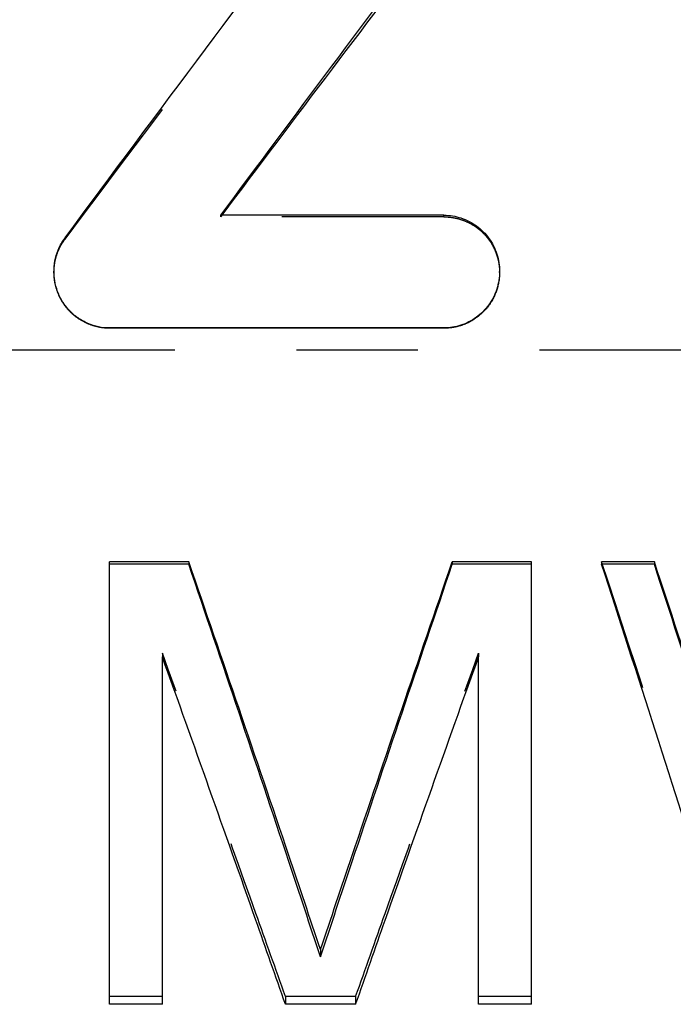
# Model space of a CAD drawing. Header units: millimetres. Extents: x 202 to 310, y 210 to 268.
# Tile 2 of 6: x 233 to 245, y 226 to 245. Entities that reach past the tile are written whole.
import ezdxf

# ---------------------------------------------------------------- set-up
doc = ezdxf.new("R2010")
doc.units = ezdxf.units.MM
doc.header["$LTSCALE"] = 30.734
doc.linetypes.add('CENTER', pattern=[0.6, 0.375, -0.075, 0.075, -0.075])
doc.linetypes.add('HIDDEN', pattern=[0.2, 0.1, -0.1])
doc.layers.get('0').update_dxf_attribs({"linetype": 'CONTINUOUS'})
doc.layers.add('DEFAULT_1', color=7, linetype='CENTER')
doc.layers.add('DEFAULT_2', color=8, linetype='HIDDEN')

msp = doc.modelspace()

# ---------------------------------------------------------------- linework, layer by layer
at = {"color": 7, "linetype": 'CONTINUOUS'}
for p, q in [((240.9, 241.344), (236.67, 241.344)), ((240.9, 239.207), (234.56, 239.207)), ((240.9, 239.202), (234.56, 239.202)), ((234.56, 226.382), (234.56, 234.774)), ((236.06, 234.774), (234.56, 234.774)), ((236.06, 234.726), (234.56, 234.726)), ((236.06, 234.774), (236.06, 234.726)), ((241.06, 234.774), (241.06, 234.726)), ((242.56, 234.774), (241.06, 234.774)), ((242.56, 234.726), (241.06, 234.726)), ((242.56, 226.382), (242.56, 234.774)), ((243.894, 234.774), (243.894, 234.726)), ((244.894, 234.774), (243.894, 234.774)), ((244.894, 234.726), (243.894, 234.726)), ((244.894, 234.774), (244.894, 234.726)), ((235.56, 226.382), (235.56, 232.97)), ((241.56, 226.382), (241.56, 232.97)), ((238.56, 227.419), (238.56, 227.282)), ((235.56, 226.382), (234.56, 226.382)), ((239.227, 226.382), (237.894, 226.382)), ((242.56, 226.382), (241.56, 226.382))]:
    msp.add_line(p, q, dxfattribs=at)
for points, start_tangent, end_tangent in [([(233.714, 240.916), (239.061, 248.056), (244.099, 254.625)], (10.237391, 13.81968), (10.55547, 13.578283)), ([(236.67, 241.344), (240.889, 246.983), (244.947, 252.309)], (8.184324, 11.034091), (8.378281, 10.88755)), ([(236.693, 241.344), (240.889, 246.885), (244.947, 252.148)], (8.162657, 10.872649), (8.353898, 10.726408)), ([(240.9, 241.344), (241.065, 241.331), (241.225, 241.292), (241.379, 241.228), (241.521, 241.141), (241.647, 241.032), (241.755, 240.905), (241.842, 240.762), (241.905, 240.606), (241.944, 240.443), (241.957, 240.278)], (1.665806, 0), (0.000248, -1.669106)), ([(233.504, 240.277), (233.505, 240.319), (233.534, 240.531), (233.605, 240.733), (233.714, 240.916)], (0.000062, 0.684524), (0.40679, 0.549135)), ([(234.56, 239.207), (234.349, 239.228), (234.146, 239.293), (233.96, 239.397), (233.798, 239.536), (233.667, 239.705), (233.573, 239.897), (233.518, 240.105), (233.504, 240.277)], (-1.667688, 0), (0.000152, 1.670445)), ([(241.957, 240.278), (241.957, 240.276), (241.904, 239.944), (241.753, 239.646), (241.518, 239.409), (241.377, 239.322), (241.224, 239.258), (241.065, 239.22), (240.9, 239.207)], (0.000248, -1.669413), (-1.666111, 0)), ([(238.56, 227.419), (237.96, 229.203), (236.06, 234.774)], (-2.470109, 7.364972), (-2.527662, 7.345419)), ([(238.56, 227.282), (237.96, 229.088), (236.06, 234.726)], (-2.470037, 7.453642), (-2.527731, 7.434274)), ([(238.56, 227.419), (239.161, 229.203), (241.06, 234.774)], (2.470109, 7.364972), (2.527662, 7.345419)), ([(238.56, 227.282), (239.161, 229.088), (241.06, 234.726)], (2.470037, 7.453642), (2.527731, 7.434274)), ([(246.56, 226.382), (245.925, 228.393), (243.894, 234.726)], (-2.629532, 8.355163), (-2.70052, 8.332489)), ([(247.227, 227.596), (246.666, 229.34), (244.894, 234.774)], (-2.306008, 7.186289), (-2.358704, 7.169166)), ([(247.227, 227.461), (246.666, 229.226), (244.894, 234.726)], (-2.305947, 7.272827), (-2.358762, 7.25587)), ([(237.894, 226.382), (237.334, 227.978), (235.56, 232.97)], (-2.307652, 6.596941), (-2.356991, 6.579474)), ([(239.227, 226.382), (239.787, 227.978), (241.56, 232.97)], (2.307652, 6.596941), (2.356991, 6.579474))]:
    msp.add_spline(points, degree=3, dxfattribs=dict(at, start_tangent=start_tangent, end_tangent=end_tangent))
at = {"layer": 'DEFAULT_1', "color": 2, "linetype": 'CENTER'}
msp.add_line((309.56, 238.786), (211.56, 238.786), dxfattribs=at)
at = {"layer": 'DEFAULT_2', "color": 8, "linetype": 'HIDDEN'}
for p, q in [((236.67, 241.314), (236.67, 241.344)), ((240.9, 241.314), (236.67, 241.314)), ((240.9, 241.314), (240.9, 241.344)), ((233.714, 240.891), (233.714, 240.916)), ((233.504, 240.277), (233.504, 240.259)), ((241.957, 240.26), (241.957, 240.278)), ((234.56, 239.202), (234.56, 239.207)), ((240.9, 239.202), (240.9, 239.207)), ((235.56, 233.039), (235.56, 232.97)), ((241.56, 233.039), (241.56, 232.97)), ((235.56, 226.53), (234.56, 226.53)), ((237.894, 226.53), (237.894, 226.382)), ((239.227, 226.53), (237.894, 226.53)), ((239.227, 226.53), (239.227, 226.382)), ((242.56, 226.53), (241.56, 226.53))]:
    msp.add_line(p, q, dxfattribs=at)
for points, start_tangent, end_tangent in [([(233.714, 240.891), (239.061, 247.946), (244.099, 254.436)], (10.23866, 13.656574), (10.553939, 13.414416)), ([(236.67, 241.314), (236.685, 241.333)], (0.014619, 0.019475), (0.01462, 0.019474)), ([(236.685, 241.333), (236.693, 241.344)], (0.008322, 0.011085), (0.008322, 0.011085)), ([(240.9, 241.314), (241.065, 241.301), (241.225, 241.263), (241.379, 241.199), (241.521, 241.113), (241.647, 241.005), (241.755, 240.88), (241.842, 240.738), (241.905, 240.584), (241.944, 240.423), (241.957, 240.26)], (1.655819, 0), (0.000214, -1.659167)), ([(233.504, 240.259), (233.505, 240.3), (233.534, 240.51), (233.605, 240.71), (233.714, 240.891)], (0.000058, 0.677387), (0.40565, 0.541066)), ([(234.56, 239.202), (234.349, 239.223), (234.146, 239.287), (233.96, 239.389), (233.798, 239.527), (233.667, 239.694), (233.573, 239.884), (233.518, 240.089), (233.504, 240.259)], (-1.657661, 0), (0.000142, 1.660467)), ([(241.957, 240.26), (241.957, 240.258), (241.904, 239.93), (241.753, 239.636), (241.518, 239.402), (241.377, 239.315), (241.224, 239.253), (241.065, 239.215), (240.9, 239.202)], (0.000214, -1.659412), (-1.656063, 0)), ([(246.56, 226.53), (245.925, 228.517), (243.894, 234.774)], (-2.629614, 8.255784), (-2.700442, 8.232888)), ([(237.894, 226.53), (237.334, 228.107), (235.56, 233.039)], (-2.30772, 6.518465), (-2.356926, 6.500835)), ([(239.227, 226.53), (239.787, 228.107), (241.56, 233.039)], (2.30772, 6.518465), (2.356926, 6.500835))]:
    msp.add_spline(points, degree=3, dxfattribs=dict(at, start_tangent=start_tangent, end_tangent=end_tangent))

doc.saveas('drawing.dxf')
